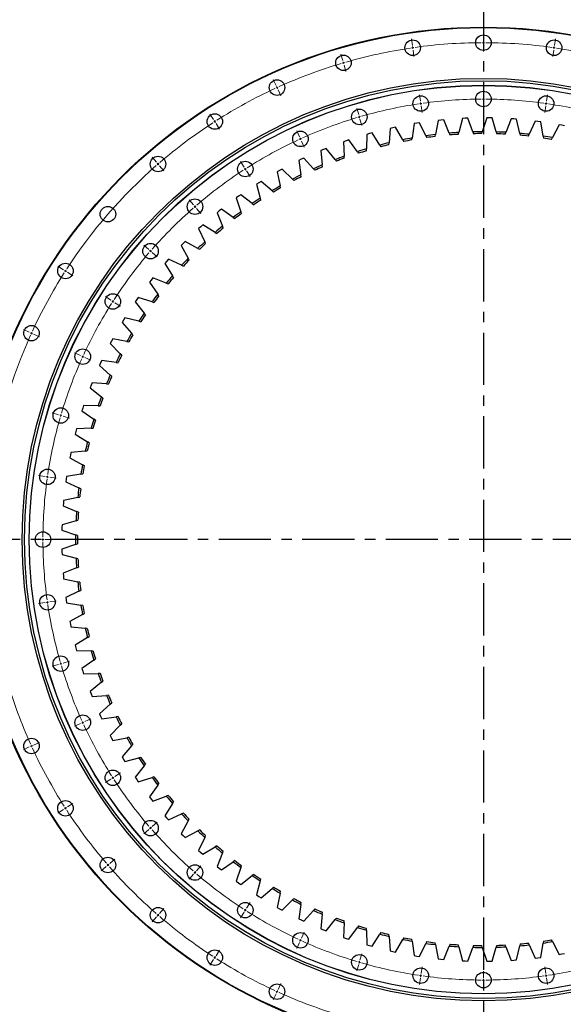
# Model space of a CAD drawing. Header units: millimetres. Extents: x -294 to 10687, y 25641 to 34694.
# Tile 6 of 13: x 1537 to 2694, y 31527 to 33623. Entities that reach past the tile are written whole.
import ezdxf

# ---------------------------------------------------------------- set-up
doc = ezdxf.new("R2010")
doc.units = ezdxf.units.MM
doc.header["$LTSCALE"] = 50
doc.linetypes.add('CENTER', pattern=[10.16, 6.35, -1.27, 1.27, -1.27])

msp = doc.modelspace()

# ---------------------------------------------------------------- linework, layer by layer
at = {"linetype": 'CENTER', "ltscale": 0.35}
for p, q in [((2523.8, 33845.7), (2523.8, 31187)), ((3849.5, 32516.4), (1198.1, 32516.4))]:
    msp.add_line(p, q, dxfattribs=at)
at = {"color": 0, "linetype": 'Continuous', "lineweight": 18}
for p, q in [((2523.8, 33578.9), (2523.8, 33592.9)), ((2372.6, 33568), (2370.6, 33581.9)), ((2523.8, 33573.9), (2523.8, 33576.4)), ((2523.8, 33573.9), (2523.8, 33571.4)), ((2523.8, 33568.9), (2523.8, 33554.9)), ((2675, 33568), (2677, 33581.9)), ((2224.5, 33535.8), (2220.5, 33549.2)), ((2373.3, 33563.1), (2373, 33565.6)), ((2373.3, 33563.1), (2373.7, 33560.6)), ((2374, 33558.1), (2376, 33544.3)), ((2673.6, 33558.1), (2671.6, 33544.3)), ((2674.3, 33563.1), (2674, 33560.6)), ((2674.3, 33563.1), (2674.7, 33565.6)), ((2225.9, 33531), (2225.2, 33533.4)), ((2225.9, 33531), (2226.6, 33528.6)), ((2227.3, 33526.2), (2231.2, 33512.8)), ((2082.4, 33482.8), (2076.6, 33495.6)), ((2084.5, 33478.3), (2083.5, 33480.6)), ((2084.5, 33478.3), (2085.5, 33476)), ((2086.6, 33473.7), (2092.4, 33461)), ((2523.8, 33458.9), (2523.8, 33472.9)), ((2389.7, 33449.3), (2387.7, 33463.1)), ((2390.4, 33444.3), (2390, 33446.8)), ((2390.4, 33444.3), (2390.7, 33441.8)), ((2523.8, 33453.9), (2523.8, 33456.4)), ((2523.8, 33453.9), (2523.8, 33451.4)), ((2523.8, 33448.9), (2523.8, 33434.9)), ((2657.2, 33444.3), (2656.9, 33441.8)), ((2657.2, 33444.3), (2657.6, 33446.8)), ((2657.9, 33449.3), (2659.9, 33463.1)), ((2258.3, 33420.7), (2254.3, 33434.1)), ((2391.1, 33439.4), (2393.1, 33425.5)), ((2656.5, 33439.4), (2654.5, 33425.5)), ((1949.4, 33410.2), (1941.8, 33422)), ((1952.1, 33406), (1950.7, 33408.1)), ((1952.1, 33406), (1953.4, 33403.9)), ((1954.8, 33401.8), (1962.4, 33390)), ((2259.7, 33415.9), (2259, 33418.3)), ((2259.7, 33415.9), (2260.4, 33413.5)), ((2261.1, 33411.1), (2265, 33397.6)), ((2132.3, 33373.7), (2126.5, 33386.4)), ((2134.4, 33369.1), (2133.3, 33371.4)), ((2134.4, 33369.1), (2135.4, 33366.9)), ((2136.4, 33364.6), (2142.3, 33351.8)), ((1828, 33319.3), (1818.9, 33329.9)), ((1831.3, 33315.6), (1829.7, 33317.4)), ((2014.3, 33309.2), (2006.7, 33321)), ((1831.3, 33315.6), (1832.9, 33313.7)), ((1834.6, 33311.8), (1843.7, 33301.2)), ((2017, 33305), (2015.6, 33307.1)), ((2017, 33305), (2018.3, 33302.9)), ((2019.7, 33300.8), (2027.2, 33289)), ((1906.6, 33228.6), (1897.4, 33239.2)), ((1909.9, 33224.9), (1908.2, 33226.8)), ((1909.9, 33224.9), (1911.5, 33223)), ((1913.2, 33221.1), (1922.3, 33210.5)), ((1811.5, 33133.6), (1800.9, 33142.7)), ((1815.3, 33130.3), (1813.4, 33131.9)), ((1815.3, 33130.3), (1817.2, 33128.6)), ((1819.1, 33127), (1829.7, 33117.8)), ((1630, 33090.8), (1618.2, 33098.4)), ((1634.2, 33088.1), (1632.1, 33089.4)), ((1634.2, 33088.1), (1636.3, 33086.7)), ((1638.4, 33085.4), (1650.2, 33077.8)), ((1730.9, 33025.9), (1719.2, 33033.5)), ((1735.1, 33023.2), (1733, 33024.6)), ((1735.1, 33023.2), (1737.2, 33021.9)), ((1739.3, 33020.5), (1751.1, 33012.9)), ((1557.3, 32957.7), (1544.6, 32963.5)), ((1561.9, 32955.7), (1559.6, 32956.7)), ((1561.9, 32955.7), (1564.1, 32954.6)), ((1566.4, 32953.6), (1579.2, 32947.8)), ((1666.5, 32907.9), (1653.7, 32913.7)), ((1671, 32905.8), (1668.8, 32906.8)), ((1671, 32905.8), (1673.3, 32904.8)), ((1675.6, 32903.7), (1688.3, 32897.9)), ((1619.5, 32781.9), (1606.1, 32785.8)), ((1624.3, 32780.5), (1621.9, 32781.2)), ((1624.3, 32780.5), (1626.7, 32779.8)), ((1629.1, 32779.1), (1642.5, 32775.1)), ((1590.9, 32650.5), (1577, 32652.5)), ((1595.9, 32649.8), (1593.4, 32650.1)), ((1595.9, 32649.8), (1598.3, 32649.4)), ((1600.8, 32649.1), (1614.7, 32647.1)), ((1581.3, 32516.4), (1567.3, 32516.4)), ((1586.3, 32516.4), (1583.8, 32516.4)), ((1586.3, 32516.4), (1588.8, 32516.4)), ((1591.3, 32516.4), (1605.3, 32516.4)), ((1590.9, 32382.2), (1577, 32380.2)), ((1595.9, 32382.9), (1593.4, 32382.6)), ((1595.9, 32382.9), (1598.3, 32383.3)), ((1600.8, 32383.6), (1614.7, 32385.6)), ((1619.5, 32250.8), (1606.1, 32246.9)), ((1624.3, 32252.2), (1621.9, 32251.5)), ((1624.3, 32252.2), (1626.7, 32252.9)), ((1629.1, 32253.6), (1642.5, 32257.6)), ((1666.5, 32124.8), (1653.7, 32119)), ((1671, 32126.9), (1668.8, 32125.9)), ((1671, 32126.9), (1673.3, 32127.9)), ((1675.6, 32129), (1688.3, 32134.8)), ((1566.4, 32079.1), (1579.2, 32084.9)), ((1557.3, 32075), (1544.6, 32069.2)), ((1561.9, 32077.1), (1559.6, 32076)), ((1561.9, 32077.1), (1564.1, 32078.1)), ((1739.3, 32012.2), (1751.1, 32019.8)), ((1730.9, 32006.8), (1719.2, 31999.2)), ((1735.1, 32009.5), (1733, 32008.1)), ((1735.1, 32009.5), (1737.2, 32010.9)), ((1630, 31941.9), (1618.2, 31934.4)), ((1634.2, 31944.6), (1632.1, 31943.3)), ((1634.2, 31944.6), (1636.3, 31946)), ((1638.4, 31947.3), (1650.2, 31954.9)), ((1819.1, 31905.7), (1829.7, 31914.9)), ((1811.5, 31899.1), (1800.9, 31890)), ((1815.3, 31902.4), (1813.4, 31900.8)), ((1815.3, 31902.4), (1817.2, 31904.1)), ((1728.4, 31827.1), (1739, 31836.3)), ((1720.8, 31820.6), (1710.2, 31811.4)), ((1724.6, 31823.8), (1722.7, 31822.2)), ((1724.6, 31823.8), (1726.5, 31825.5)), ((1909.9, 31807.8), (1911.5, 31809.7)), ((1913.2, 31811.6), (1922.3, 31822.2)), ((1906.6, 31804.1), (1897.4, 31793.5)), ((1909.9, 31807.8), (1908.2, 31805.9)), ((1834.6, 31720.9), (1843.7, 31731.5)), ((2017, 31727.7), (2015.6, 31725.6)), ((2017, 31727.7), (2018.3, 31729.8)), ((2019.7, 31731.9), (2027.2, 31743.7)), ((1828, 31713.4), (1818.9, 31702.8)), ((1831.3, 31717.1), (1829.7, 31715.3)), ((1831.3, 31717.1), (1832.9, 31719)), ((2014.3, 31723.5), (2006.7, 31711.7)), ((2134.4, 31663.6), (2133.3, 31661.3)), ((2134.4, 31663.6), (2135.4, 31665.8)), ((2136.4, 31668.1), (2142.3, 31680.9)), ((1954.8, 31630.9), (1962.4, 31642.7)), ((2132.3, 31659), (2126.5, 31646.3)), ((1949.4, 31622.5), (1941.8, 31610.7)), ((1952.1, 31626.7), (1950.7, 31624.6)), ((1952.1, 31626.7), (1953.4, 31628.8)), ((2261.1, 31621.6), (2265, 31635.1)), ((2258.3, 31612), (2254.3, 31598.6)), ((2259.7, 31616.8), (2259, 31614.4)), ((2259.7, 31616.8), (2260.4, 31619.2)), ((2391.1, 31593.3), (2393.1, 31607.2)), ((2656.5, 31593.3), (2654.5, 31607.2)), ((2389.7, 31583.4), (2387.7, 31569.6)), ((2390.4, 31588.4), (2390, 31585.9)), ((2390.4, 31588.4), (2390.7, 31590.9)), ((2523.8, 31583.9), (2523.8, 31597.9)), ((2523.8, 31578.9), (2523.8, 31581.4)), ((2523.8, 31578.9), (2523.8, 31576.4)), ((2657.2, 31588.4), (2656.9, 31590.9)), ((2657.2, 31588.4), (2657.6, 31585.9)), ((2657.9, 31583.4), (2659.9, 31569.6)), ((2086.6, 31559), (2092.4, 31571.7)), ((2523.8, 31573.9), (2523.8, 31559.9)), ((2082.4, 31549.9), (2076.6, 31537.1)), ((2084.5, 31554.4), (2083.5, 31552.1)), ((2084.5, 31554.4), (2085.5, 31556.7))]:
    msp.add_line(p, q, dxfattribs=at)
at = {"color": 7, "linetype": 'Continuous', "lineweight": 25}
for p, q in [((2376.4, 33401.6), (2372.1, 33371)), ((2382.1, 33402.6), (2376.4, 33401.6)), ((2387.9, 33403.4), (2382.1, 33402.6)), ((2401.5, 33375.7), (2387.9, 33403.4)), ((2427.6, 33408.6), (2421.6, 33378.3)), ((2433.4, 33409.3), (2427.6, 33408.6)), ((2439.3, 33409.8), (2433.4, 33409.3)), ((2451.2, 33381.3), (2439.3, 33409.8)), ((2479.2, 33412.7), (2471.4, 33382.8)), ((2485, 33413), (2479.2, 33412.7)), ((2490.9, 33413.2), (2485, 33413)), ((2501.2, 33384.1), (2490.9, 33413.2)), ((2530.9, 33413.8), (2521.4, 33384.3)), ((2536.7, 33413.7), (2530.9, 33413.8)), ((2542.6, 33413.6), (2536.7, 33413.7)), ((2551.2, 33383.9), (2542.6, 33413.6)), ((2582.6, 33411.9), (2571.4, 33383)), ((2588.4, 33411.5), (2582.6, 33411.9)), ((2594.3, 33411), (2588.4, 33411.5)), ((2601.1, 33380.9), (2594.3, 33411)), ((2634.1, 33407), (2621.3, 33378.9)), ((2639.9, 33406.3), (2634.1, 33407)), ((2645.7, 33405.5), (2639.9, 33406.3)), ((2650.8, 33375), (2645.7, 33405.5)), ((2281.1, 33380.4), (2275.5, 33378.8)), ((2286.8, 33381.9), (2281.1, 33380.4)), ((2303.5, 33355.9), (2286.8, 33381.9)), ((2325.6, 33391.6), (2323.1, 33360.8)), ((2331.3, 33392.9), (2325.6, 33391.6)), ((2337, 33394.1), (2331.3, 33392.9)), ((2352.2, 33367.2), (2337, 33394.1)), ((2451.2, 33381.3), (2452.8, 33377.4)), ((2470.4, 33378.7), (2471.4, 33382.8)), ((2501.2, 33384.1), (2502.6, 33380.1)), ((2520.1, 33380.3), (2521.4, 33384.3)), ((2551.2, 33383.9), (2552.4, 33379.9)), ((2569.9, 33379.1), (2571.4, 33383)), ((2601.1, 33380.9), (2602.1, 33376.8)), ((2685.2, 33399.2), (2670.8, 33371.8)), ((2691, 33398.1), (2685.2, 33399.2)), ((2696.7, 33397), (2691, 33398.1)), ((2231.8, 33365), (2226.2, 33363)), ((2226.2, 33363), (2227.3, 33332.1)), ((2237.3, 33366.8), (2231.8, 33365)), ((2255.5, 33341.8), (2237.3, 33366.8)), ((2275.5, 33378.8), (2274.8, 33347.9)), ((2322.8, 33356.6), (2323.1, 33360.8)), ((2352.2, 33367.2), (2354.3, 33363.6)), ((2371.5, 33366.8), (2372.1, 33371)), ((2401.5, 33375.7), (2403.4, 33371.9)), ((2420.8, 33374.2), (2421.6, 33378.3)), ((2619.6, 33375), (2621.3, 33378.9)), ((2650.8, 33375), (2651.5, 33370.9)), ((2668.9, 33368.1), (2670.8, 33371.8)), ((2183.4, 33346.7), (2178, 33344.5)), ((2178, 33344.5), (2180.8, 33313.7)), ((2188.8, 33348.9), (2183.4, 33346.7)), ((2208.4, 33325), (2188.8, 33348.9)), ((2255.5, 33341.8), (2257.9, 33338.4)), ((2274.7, 33343.7), (2274.8, 33347.9)), ((2303.5, 33355.9), (2305.7, 33352.4)), ((2136.1, 33325.7), (2130.8, 33323.2)), ((2130.8, 33323.2), (2135.4, 33292.6)), ((2141.4, 33328.2), (2136.1, 33325.7)), ((2162.3, 33305.5), (2141.4, 33328.2)), ((2208.4, 33325), (2211, 33321.7)), ((2227.5, 33327.9), (2227.3, 33332.1)), ((2090.1, 33302.1), (2085, 33299.2)), ((2085, 33299.2), (2091.4, 33269)), ((2095.2, 33304.8), (2090.1, 33302.1)), ((2117.4, 33283.3), (2095.2, 33304.8)), ((2162.3, 33305.5), (2165.1, 33302.4)), ((2181.2, 33309.5), (2180.8, 33313.7)), ((2045.5, 33275.8), (2040.6, 33272.6)), ((2050.5, 33278.8), (2045.5, 33275.8)), ((2073.9, 33258.7), (2050.5, 33278.8)), ((2117.4, 33283.3), (2120.4, 33280.4)), ((2136.1, 33288.5), (2135.4, 33292.6)), ((2040.6, 33272.6), (2048.7, 33242.8)), ((2073.9, 33258.7), (2077.1, 33255.9)), ((2092.2, 33264.8), (2091.4, 33269)), ((1709.9, 33242.1), (1709.9, 33242.1)), ((2002.6, 33246.9), (1997.9, 33243.5)), ((1997.9, 33243.5), (2007.7, 33214.2)), ((2007.4, 33250.3), (2002.6, 33246.9)), ((2031.9, 33231.5), (2007.4, 33250.3)), ((2049.8, 33238.7), (2048.7, 33242.8)), ((1961.4, 33215.7), (1956.8, 33212)), ((1966, 33219.3), (1961.4, 33215.7)), ((1991.5, 33202), (1966, 33219.3)), ((2009, 33210.2), (2007.7, 33214.2)), ((2031.9, 33231.5), (2035.2, 33228.9)), ((1956.8, 33212), (1968.3, 33183.3)), ((1991.5, 33202), (1995, 33199.6)), ((1922, 33182.1), (1917.7, 33178.2)), ((1917.7, 33178.2), (1930.8, 33150.2)), ((1926.4, 33186), (1922, 33182.1)), ((1952.9, 33170.2), (1926.4, 33186)), ((1969.9, 33179.4), (1968.3, 33183.3)), ((1888.8, 33150.5), (1884.7, 33146.4)), ((1916.2, 33136.2), (1888.8, 33150.5)), ((1932.6, 33146.4), (1930.8, 33150.2)), ((1952.9, 33170.2), (1956.5, 33168)), ((1884.7, 33146.4), (1880.6, 33142.2)), ((1880.6, 33142.2), (1895.3, 33115)), ((1916.2, 33136.2), (1919.9, 33134.2)), ((1849.4, 33108.5), (1845.6, 33104.1)), ((1853.3, 33112.9), (1849.4, 33108.5)), ((1881.5, 33100.2), (1853.3, 33112.9)), ((1897.3, 33111.3), (1895.3, 33115)), ((1845.6, 33104.1), (1861.8, 33077.8)), ((1881.5, 33100.2), (1885.3, 33098.4)), ((1816.4, 33068.7), (1812.9, 33064)), ((1820.1, 33073.2), (1816.4, 33068.7)), ((1848.9, 33062.2), (1820.1, 33073.2)), ((1864, 33074.2), (1861.8, 33077.8)), ((1812.9, 33064), (1830.6, 33038.7)), ((1848.9, 33062.2), (1852.8, 33060.7)), ((1785.8, 33027), (1782.5, 33022.1)), ((1789.1, 33031.8), (1785.8, 33027)), ((1818.6, 33022.4), (1789.1, 33031.8)), ((1833, 33035.3), (1830.6, 33038.7)), ((1782.5, 33022.1), (1801.6, 32997.9)), ((1818.6, 33022.4), (1822.6, 33021.1)), ((1757.6, 32983.6), (1754.6, 32978.6)), ((1760.7, 32988.6), (1757.6, 32983.6)), ((1790.6, 32980.9), (1760.7, 32988.6)), ((1804.3, 32994.6), (1801.6, 32997.9)), ((1754.6, 32978.6), (1775.1, 32955.5)), ((1790.6, 32980.9), (1794.7, 32979.9)), ((1734.7, 32943.8), (1731.9, 32938.7)), ((1765.1, 32937.9), (1734.7, 32943.8)), ((1777.9, 32952.4), (1775.1, 32955.5)), ((1731.9, 32938.7), (1729.2, 32933.5)), ((1729.2, 32933.5), (1751, 32911.6)), ((1765.1, 32937.9), (1769.2, 32937.1)), ((1754, 32908.7), (1751, 32911.6)), ((1708.9, 32892.4), (1706.5, 32887)), ((1706.5, 32887), (1729.6, 32866.5)), ((1711.4, 32897.7), (1708.9, 32892.4)), ((1742, 32893.5), (1711.4, 32897.7)), ((1742, 32893.5), (1746.2, 32892.9)), ((1732.7, 32863.7), (1729.6, 32866.5)), ((1688.6, 32844.8), (1686.5, 32839.3)), ((1686.5, 32839.3), (1710.7, 32820.1)), ((1690.8, 32850.2), (1688.6, 32844.8)), ((1721.6, 32847.8), (1690.8, 32850.2)), ((1721.6, 32847.8), (1725.8, 32847.5)), ((1714, 32817.5), (1710.7, 32820.1)), ((1671.1, 32796.1), (1669.3, 32790.6)), ((1672.9, 32801.7), (1671.1, 32796.1)), ((1703.8, 32801.1), (1672.9, 32801.7)), ((1703.8, 32801.1), (1708, 32801)), ((1669.3, 32790.6), (1694.5, 32772.8)), ((1698, 32770.4), (1694.5, 32772.8)), ((1657.9, 32752.2), (1656.4, 32746.5)), ((1688.8, 32753.3), (1657.9, 32752.2)), ((1688.8, 32753.3), (1693, 32753.5)), ((1656.4, 32746.5), (1654.9, 32740.9)), ((1654.9, 32740.9), (1681.2, 32724.6)), ((1684.7, 32722.4), (1681.2, 32724.6)), ((1644.6, 32696.2), (1643.4, 32690.5)), ((1643.4, 32690.5), (1670.6, 32675.7)), ((1645.8, 32701.9), (1644.6, 32696.2)), ((1676.5, 32704.8), (1645.8, 32701.9)), ((1676.5, 32704.8), (1680.7, 32705.2)), ((1674.3, 32673.7), (1670.6, 32675.7)), ((1636.5, 32651), (1635.6, 32645.2)), ((1667.1, 32655.7), (1636.5, 32651)), ((1667.1, 32655.7), (1671.2, 32656.4)), ((1635.6, 32645.2), (1634.9, 32639.4)), ((1634.9, 32639.4), (1662.8, 32626.3)), ((1666.6, 32624.5), (1662.8, 32626.3)), ((1660.5, 32606.1), (1630.3, 32599.7)), ((1660.5, 32606.1), (1664.6, 32607)), ((1629.7, 32593.9), (1629.2, 32588)), ((1629.2, 32588), (1657.9, 32576.5)), ((1630.3, 32599.7), (1629.7, 32593.9)), ((1661.8, 32574.9), (1657.9, 32576.5)), ((1626.7, 32542.2), (1626.6, 32536.4)), ((1626.9, 32548.1), (1626.7, 32542.2)), ((1656.7, 32556.2), (1626.9, 32548.1)), ((1656.7, 32556.2), (1660.8, 32557.4)), ((1626.6, 32536.4), (1655.9, 32526.5)), ((1659.9, 32525.1), (1655.9, 32526.5)), ((1655.9, 32506.2), (1626.6, 32496.3)), ((1655.9, 32506.2), (1659.9, 32507.6)), ((1626.6, 32496.3), (1626.7, 32490.5)), ((1626.7, 32490.5), (1626.9, 32484.6)), ((1626.9, 32484.6), (1656.7, 32476.5)), ((1660.8, 32475.3), (1656.7, 32476.5)), ((1657.9, 32456.2), (1629.2, 32444.7)), ((1629.2, 32444.7), (1629.7, 32438.8)), ((1629.7, 32438.8), (1630.3, 32433)), ((1657.9, 32456.2), (1661.8, 32457.8)), ((1630.3, 32433), (1660.5, 32426.6)), ((1664.6, 32425.7), (1660.5, 32426.6)), ((1662.8, 32406.4), (1634.9, 32393.3)), ((1662.8, 32406.4), (1666.6, 32408.2)), ((1634.9, 32393.3), (1635.6, 32387.5)), ((1635.6, 32387.5), (1636.5, 32381.7)), ((1636.5, 32381.7), (1667.1, 32377)), ((1671.2, 32376.3), (1667.1, 32377)), ((1670.6, 32357), (1643.4, 32342.3)), ((1670.6, 32357), (1674.3, 32359)), ((1643.4, 32342.3), (1644.6, 32336.5)), ((1644.6, 32336.5), (1645.8, 32330.8)), ((1645.8, 32330.8), (1676.5, 32327.9)), ((1680.7, 32327.5), (1676.5, 32327.9)), ((1681.2, 32308.1), (1654.9, 32291.8)), ((1654.9, 32291.8), (1656.4, 32286.2)), ((1681.2, 32308.1), (1684.7, 32310.4)), ((1656.4, 32286.2), (1657.9, 32280.5)), ((1657.9, 32280.5), (1688.8, 32279.4)), ((1693, 32279.2), (1688.8, 32279.4)), ((1694.5, 32259.9), (1669.3, 32242.1)), ((1694.5, 32259.9), (1698, 32262.4)), ((1669.3, 32242.1), (1671.1, 32236.6)), ((1671.1, 32236.6), (1672.9, 32231)), ((1672.9, 32231), (1703.8, 32231.6)), ((1708, 32231.7), (1703.8, 32231.6)), ((1710.7, 32212.6), (1686.5, 32193.4)), ((1710.7, 32212.6), (1714, 32215.2)), ((1686.5, 32193.4), (1688.6, 32187.9)), ((1688.6, 32187.9), (1690.8, 32182.5)), ((1690.8, 32182.5), (1721.6, 32184.9)), ((1729.6, 32166.2), (1706.5, 32145.7)), ((1725.8, 32185.2), (1721.6, 32184.9)), ((1729.6, 32166.2), (1732.7, 32169)), ((1706.5, 32145.7), (1708.9, 32140.3)), ((1708.9, 32140.3), (1711.4, 32135)), ((1711.4, 32135), (1742, 32139.2)), ((1746.2, 32139.8), (1742, 32139.2)), ((1751, 32121.1), (1754, 32124)), ((1751, 32121.1), (1729.2, 32099.2)), ((1729.2, 32099.2), (1731.9, 32094)), ((1731.9, 32094), (1734.7, 32088.9)), ((1734.7, 32088.9), (1765.1, 32094.8)), ((1769.2, 32095.6), (1765.1, 32094.8)), ((1775.1, 32077.2), (1754.6, 32054.1)), ((1775.1, 32077.2), (1777.9, 32080.3)), ((1754.6, 32054.1), (1757.6, 32049.1)), ((1757.6, 32049.1), (1760.7, 32044.1)), ((1760.7, 32044.1), (1790.6, 32051.8)), ((1794.7, 32052.8), (1790.6, 32051.8)), ((1801.6, 32034.8), (1782.5, 32010.6)), ((1801.6, 32034.8), (1804.3, 32038.1)), ((1782.5, 32010.6), (1785.8, 32005.7)), ((1785.8, 32005.7), (1789.1, 32000.9)), ((1789.1, 32000.9), (1818.6, 32010.3)), ((1822.6, 32011.6), (1818.6, 32010.3)), ((1830.6, 31994), (1833, 31997.4)), ((1830.6, 31994), (1812.9, 31968.7)), ((1812.9, 31968.7), (1816.4, 31964)), ((1816.4, 31964), (1820.1, 31959.5)), ((1820.1, 31959.5), (1848.9, 31970.5)), ((1852.8, 31972), (1848.9, 31970.5)), ((1861.8, 31954.9), (1864, 31958.5)), ((1861.8, 31954.9), (1845.6, 31928.6)), ((1885.3, 31934.3), (1881.5, 31932.5)), ((1845.6, 31928.6), (1849.4, 31924.2)), ((1849.4, 31924.2), (1853.3, 31919.8)), ((1853.3, 31919.8), (1881.5, 31932.5)), ((1895.3, 31917.7), (1880.6, 31890.5)), ((1895.3, 31917.7), (1897.3, 31921.4)), ((1888.8, 31882.2), (1916.2, 31896.5)), ((1919.9, 31898.5), (1916.2, 31896.5)), ((1880.6, 31890.5), (1884.7, 31886.3)), ((1884.7, 31886.3), (1888.8, 31882.2)), ((1930.8, 31882.5), (1917.7, 31854.5)), ((1930.8, 31882.5), (1932.6, 31886.3)), ((1917.7, 31854.5), (1922, 31850.6)), ((1922, 31850.6), (1926.4, 31846.7)), ((1926.4, 31846.7), (1952.9, 31862.5)), ((1956.5, 31864.7), (1952.9, 31862.5)), ((1968.3, 31849.4), (1969.9, 31853.3)), ((1968.3, 31849.4), (1956.8, 31820.7)), ((1966, 31813.4), (1991.5, 31830.7)), ((1995, 31833.1), (1991.5, 31830.7)), ((1956.8, 31820.7), (1961.4, 31817)), ((1961.4, 31817), (1966, 31813.4)), ((2007.7, 31818.5), (1997.9, 31789.2)), ((2007.7, 31818.5), (2009, 31822.5)), ((1997.9, 31789.2), (2002.6, 31785.8)), ((2007.4, 31782.4), (2031.9, 31801.2)), ((2035.2, 31803.8), (2031.9, 31801.2)), ((2048.7, 31789.9), (2040.6, 31760.1)), ((2048.7, 31789.9), (2049.8, 31794)), ((2002.6, 31785.8), (2007.4, 31782.4)), ((2050.5, 31753.9), (2073.9, 31774)), ((2077.1, 31776.8), (2073.9, 31774)), ((2091.4, 31763.7), (2092.2, 31767.9)), ((2040.6, 31760.1), (2045.5, 31756.9)), ((2045.5, 31756.9), (2050.5, 31753.9)), ((2091.4, 31763.7), (2085, 31733.5)), ((2095.2, 31727.9), (2117.4, 31749.4)), ((2120.4, 31752.3), (2117.4, 31749.4)), ((2085, 31733.5), (2090.1, 31730.6)), ((2090.1, 31730.6), (2095.2, 31727.9)), ((2135.4, 31740.1), (2130.8, 31709.5)), ((2135.4, 31740.1), (2136.1, 31744.2)), ((2141.4, 31704.5), (2162.3, 31727.2)), ((2165.1, 31730.3), (2162.3, 31727.2)), ((2130.8, 31709.5), (2136.1, 31707)), ((2136.1, 31707), (2141.4, 31704.5)), ((2180.8, 31719), (2178, 31688.2)), ((2180.8, 31719), (2181.2, 31723.2)), ((2188.8, 31683.8), (2208.4, 31707.7)), ((2211, 31711), (2208.4, 31707.7)), ((2227.3, 31700.6), (2227.5, 31704.8)), ((2178, 31688.2), (2183.4, 31686)), ((2183.4, 31686), (2188.8, 31683.8)), ((2227.3, 31700.6), (2226.2, 31669.7)), ((2237.3, 31665.9), (2255.5, 31690.9)), ((2257.9, 31694.3), (2255.5, 31690.9)), ((2274.8, 31684.8), (2274.7, 31689)), ((2274.8, 31684.8), (2275.5, 31653.9)), ((2226.2, 31669.7), (2231.8, 31667.7)), ((2231.8, 31667.7), (2237.3, 31665.9)), ((2286.8, 31650.8), (2303.5, 31676.8)), ((2305.7, 31680.3), (2303.5, 31676.8)), ((2323.1, 31671.9), (2322.8, 31676.1)), ((2323.1, 31671.9), (2325.6, 31641.1)), ((2337, 31638.6), (2352.2, 31665.5)), ((2354.3, 31669.1), (2352.2, 31665.5)), ((2372.1, 31661.7), (2371.5, 31665.9)), ((2651.5, 31661.8), (2650.8, 31657.7)), ((2670.8, 31660.9), (2668.9, 31664.6)), ((2275.5, 31653.9), (2281.1, 31652.3)), ((2281.1, 31652.3), (2286.8, 31650.8)), ((2325.6, 31641.1), (2331.3, 31639.8)), ((2372.1, 31661.7), (2376.4, 31631.1)), ((2387.9, 31629.3), (2401.5, 31657)), ((2403.4, 31660.8), (2401.5, 31657)), ((2421.6, 31654.4), (2420.8, 31658.5)), ((2421.6, 31654.4), (2427.6, 31624.1)), ((2439.3, 31622.9), (2451.2, 31651.4)), ((2452.8, 31655.3), (2451.2, 31651.4)), ((2471.4, 31649.9), (2470.4, 31654)), ((2471.4, 31649.9), (2479.2, 31620)), ((2490.9, 31619.5), (2501.2, 31648.6)), ((2502.6, 31652.6), (2501.2, 31648.6)), ((2521.4, 31648.4), (2520.1, 31652.4)), ((2521.4, 31648.4), (2530.9, 31618.9)), ((2542.6, 31619.1), (2551.2, 31648.8)), ((2552.4, 31652.8), (2551.2, 31648.8)), ((2571.4, 31649.7), (2569.9, 31653.6)), ((2571.4, 31649.7), (2582.6, 31620.8)), ((2594.3, 31621.7), (2601.1, 31651.8)), ((2602.1, 31655.9), (2601.1, 31651.8)), ((2621.3, 31653.8), (2619.6, 31657.7)), ((2621.3, 31653.8), (2634.1, 31625.7)), ((2645.7, 31627.2), (2650.8, 31657.7)), ((2670.8, 31660.9), (2685.2, 31633.5)), ((2331.3, 31639.8), (2337, 31638.6)), ((2376.4, 31631.1), (2382.1, 31630.1)), ((2382.1, 31630.1), (2387.9, 31629.3)), ((2427.6, 31624.1), (2433.4, 31623.5)), ((2433.4, 31623.5), (2439.3, 31622.9)), ((2479.2, 31620), (2485, 31619.7)), ((2582.6, 31620.8), (2588.4, 31621.2)), ((2588.4, 31621.2), (2594.3, 31621.7)), ((2634.1, 31625.7), (2639.9, 31626.4)), ((2639.9, 31626.4), (2645.7, 31627.2)), ((2685.2, 31633.5), (2691, 31634.6)), ((2691, 31634.6), (2696.7, 31635.7)), ((2485, 31619.7), (2490.9, 31619.5)), ((2530.9, 31618.9), (2536.7, 31619)), ((2536.7, 31619), (2542.6, 31619.1))]:
    msp.add_line(p, q, dxfattribs=at)
for centre, radius in [((2523.8, 32516.4), 1090.5), ((2523.8, 32516.4), 1089.5), ((2523.8, 33573.9), 16.5), ((2373.3, 33563.1), 16.5), ((2674.3, 33563.1), 16.5), ((2225.9, 33531), 16.5), ((2523.8, 32516.4), 981.5), ((2523.8, 32516.4), 976.5), ((2084.5, 33478.3), 16.5), ((2523.8, 32516.4), 966.8), ((2523.8, 32516.4), 966.5), ((2523.8, 33453.9), 16.5), ((2390.4, 33444.3), 16.5), ((2657.2, 33444.3), 16.5), ((1952.1, 33406), 16.5), ((2259.7, 33415.9), 16.5), ((2134.4, 33369.1), 16.5), ((1831.3, 33315.6), 16.5), ((2017, 33305), 16.5), ((1909.9, 33224.9), 16.5), ((1724.6, 33208.9), 16.5), ((1815.3, 33130.3), 16.5), ((1634.2, 33088.1), 16.5), ((1735.1, 33023.2), 16.5), ((1561.9, 32955.7), 16.5), ((1671, 32905.8), 16.5), ((1624.3, 32780.5), 16.5), ((1595.9, 32649.8), 16.5), ((1586.3, 32516.4), 16.5), ((1595.9, 32382.9), 16.5), ((1624.3, 32252.2), 16.5), ((1671, 32126.9), 16.5), ((1561.9, 32077.1), 16.5), ((1735.1, 32009.5), 16.5), ((1634.2, 31944.6), 16.5), ((1815.3, 31902.4), 16.5), ((1724.6, 31823.8), 16.5), ((1909.9, 31807.8), 16.5), ((1831.3, 31717.1), 16.5), ((2017, 31727.7), 16.5), ((2134.4, 31663.6), 16.5), ((1952.1, 31626.7), 16.5), ((2259.7, 31616.8), 16.5), ((2390.4, 31588.4), 16.5), ((2657.2, 31588.4), 16.5), ((2523.8, 31578.9), 16.5), ((2084.5, 31554.4), 16.5)]:
    msp.add_circle(centre, radius, dxfattribs=at)
at = {"color": 0, "linetype": 'Continuous', "lineweight": 18}
for radius, start, end in [(1057.5, 90.2709, 97.9109), (1057.5, 90, 90.1355), (1057.5, 89.8645, 90), (1057.5, 82.0891, 89.7291), (1057.5, 98.4527, 106.0927), (1057.5, 98.1818, 98.3173), (1057.5, 98.0464, 98.1818), (1057.5, 81.8182, 81.9536), (1057.5, 81.6827, 81.8182), (1057.5, 73.9073, 81.5473), (1057.5, 106.6345, 114.2746), (1057.5, 106.3636, 106.4991), (1057.5, 106.2282, 106.3636), (1057.5, 114.8164, 122.4564), (1057.5, 114.5455, 114.6809), (1057.5, 114.41, 114.5455), (937.5, 98.4874, 106.0581), (937.5, 98.1818, 98.3346), (937.5, 98.029, 98.1818), (937.5, 90.3056, 97.8762), (937.5, 90, 90.1528), (937.5, 89.8472, 90), (937.5, 82.1238, 89.6944), (937.5, 81.8182, 81.971), (937.5, 81.6654, 81.8182), (937.5, 73.9419, 81.5126), (1057.5, 122.9982, 130.6382), (1057.5, 122.7273, 122.8627), (1057.5, 122.5918, 122.7273), (937.5, 106.6692, 114.2399), (937.5, 106.3636, 106.5164), (937.5, 106.2108, 106.3636), (937.5, 114.851, 122.4217), (937.5, 114.5455, 114.6982), (937.5, 114.3927, 114.5455), (1057.5, 131.18, 147.0018), (1057.5, 130.9091, 131.0445), (1057.5, 130.7736, 130.9091), (937.5, 123.0329, 130.6035), (937.5, 122.7273, 122.8801), (937.5, 122.5745, 122.7273), (937.5, 131.2147, 138.7853), (937.5, 130.9091, 131.0619), (937.5, 130.7563, 130.9091), (937.5, 139.0909, 139.2437), (937.5, 138.9381, 139.0909), (937.5, 139.3965, 146.9671), (1057.5, 147.2727, 147.4082), (1057.5, 147.1373, 147.2727), (1057.5, 147.5436, 155.1836), (937.5, 147.1199, 147.2727), (937.5, 147.5783, 155.149), (937.5, 147.2727, 147.4255), (1057.5, 155.7254, 171.5473), (1057.5, 155.4545, 155.59), (1057.5, 155.3191, 155.4545), (937.5, 155.7601, 163.3308), (937.5, 155.4545, 155.6073), (937.5, 155.3018, 155.4545), (937.5, 163.9419, 171.5126), (937.5, 163.6364, 163.7892), (937.5, 163.4836, 163.6364), (937.5, 171.8182, 171.971), (937.5, 171.6654, 171.8182), (937.5, 172.1238, 179.6944), (937.5, 179.8472, 180), (937.5, 180, 180.1528), (937.5, 180.3056, 187.8762), (937.5, 188.029, 188.1818), (937.5, 188.1818, 188.3346), (937.5, 188.4874, 196.0581), (937.5, 196.2108, 196.3636), (937.5, 196.3636, 196.5164), (937.5, 196.6692, 204.2399), (1057.5, 196.6345, 204.2746), (937.5, 204.3927, 204.5455), (937.5, 204.5455, 204.6982), (937.5, 204.851, 212.4217), (1057.5, 204.41, 204.5455), (1057.5, 204.5455, 204.6809), (1057.5, 204.8164, 212.4564), (937.5, 212.5745, 212.7273), (937.5, 212.7273, 212.8801), (937.5, 213.0329, 220.6035), (1057.5, 212.5918, 212.7273), (1057.5, 212.7273, 212.8627), (1057.5, 212.9982, 220.6382), (937.5, 220.7563, 220.9091), (937.5, 220.9091, 221.0619), (937.5, 221.2147, 228.7853), (1057.5, 220.7736, 220.9091), (1057.5, 220.9091, 221.0445), (1057.5, 221.18, 228.82), (937.5, 228.9381, 229.0909), (937.5, 229.0909, 229.2437), (937.5, 229.3965, 236.9671), (937.5, 237.1199, 237.2727), (937.5, 237.2727, 237.4255), (937.5, 237.5783, 245.149), (1057.5, 228.9555, 229.0909), (1057.5, 229.0909, 229.2264), (1057.5, 229.3618, 237.0018), (937.5, 245.3018, 245.4545), (937.5, 245.4545, 245.6073), (937.5, 245.7601, 253.3308), (1057.5, 237.1373, 237.2727), (1057.5, 237.2727, 237.4082), (1057.5, 237.5436, 245.1836), (937.5, 253.4836, 253.6364), (937.5, 253.6364, 253.7892), (937.5, 253.9419, 261.5126), (937.5, 278.4874, 286.0581), (937.5, 261.6654, 261.8182), (937.5, 261.8182, 261.971), (937.5, 262.1238, 269.6944), (937.5, 269.8472, 270), (937.5, 270, 270.1528), (937.5, 270.3056, 277.8762), (937.5, 278.029, 278.1818), (937.5, 278.1818, 278.3346), (1057.5, 245.3191, 245.4545), (1057.5, 245.4545, 245.59), (1057.5, 245.7254, 253.3655)]:
    msp.add_arc((2523.8, 32516.4), radius, start, end, dxfattribs=at)
at = {"color": 7, "linetype": 'Continuous', "lineweight": 25}
for radius, start, end in [(868, 93.4597, 94.7972), (868, 90.1569, 91.4945), (864, 90.243, 91.4083), (868, 86.8542, 88.1917), (868, 83.5514, 84.889), (868, 103.3679, 104.7055), (868, 100.0652, 101.4027), (864, 100.1513, 101.3166), (868, 96.7624, 98.1), (864, 96.8486, 98.0138), (864, 93.5458, 94.7111), (864, 86.9403, 88.1056), (864, 83.6375, 84.8028), (868, 80.2487, 81.5862), (864, 80.3348, 81.5001), (868, 106.6707, 108.0082), (864, 106.7568, 107.9221), (864, 103.4541, 104.6193), (868, 109.9734, 111.311), (864, 110.0596, 111.2248), (868, 113.2762, 114.6137), (864, 113.3623, 114.5276), (868, 116.5789, 117.9165), (864, 116.6651, 117.8303), (868, 119.8817, 121.2192), (864, 119.9678, 121.1331), (868, 123.1844, 124.522), (864, 123.2706, 124.4359), (868, 126.4872, 127.8247), (864, 126.5733, 127.7386), (868, 129.7899, 131.1275), (864, 129.8761, 131.0414), (868, 133.0927, 134.4302), (864, 133.1788, 134.3441), (868, 136.3954, 137.733), (864, 136.4816, 137.6469), (868, 139.6982, 141.0357), (864, 139.7843, 140.9496), (868, 143.0009, 144.3385), (864, 143.0871, 144.2524), (868, 146.3037, 147.6413), (864, 146.3898, 147.5551), (868, 149.6065, 150.944), (864, 149.6926, 150.8579), (868, 152.9092, 154.2468), (864, 152.9953, 154.1606), (868, 156.212, 157.5495), (864, 156.2981, 157.4634), (868, 159.5147, 160.8523), (864, 159.6008, 160.7661), (868, 162.8175, 164.155), (864, 162.9036, 164.0689), (868, 166.1202, 167.4578), (864, 166.2063, 167.3716), (868, 169.423, 170.7605), (864, 169.5091, 170.6744), (868, 172.7257, 174.0633), (864, 172.8119, 173.9771), (868, 176.0285, 177.366), (864, 176.1146, 177.2799), (868, 179.3312, 180.6688), (864, 179.4174, 180.5826), (868, 182.634, 183.9715), (864, 182.7201, 183.8854), (868, 185.9367, 187.2743), (864, 186.0229, 187.1881), (868, 189.2395, 190.577), (864, 189.3256, 190.4909), (868, 192.5422, 193.8798), (864, 192.6284, 193.7937), (868, 195.845, 197.1825), (864, 195.9311, 197.0964), (868, 199.1477, 200.4853), (864, 199.2339, 200.3992), (868, 202.4505, 203.788), (864, 202.5366, 203.7019), (868, 205.7532, 207.0908), (864, 205.8394, 207.0047), (868, 209.056, 210.3935), (864, 209.1421, 210.3074), (868, 212.3587, 213.6963), (864, 212.4449, 213.6102), (868, 215.6615, 216.9991), (864, 215.7476, 216.9129), (868, 218.9643, 220.3018), (864, 219.0504, 220.2157), (864, 222.3531, 223.5184), (868, 222.267, 223.6046), (868, 225.5698, 226.9073), (864, 225.6559, 226.8212), (868, 228.8725, 230.2101), (864, 228.9586, 230.1239), (868, 232.1753, 233.5128), (864, 232.2614, 233.4267), (868, 235.478, 236.8156), (864, 235.5641, 236.7294), (868, 238.7808, 240.1183), (864, 238.8669, 240.0322), (868, 242.0835, 243.4211), (864, 242.1697, 243.3349), (868, 245.3863, 246.7238), (864, 245.4724, 246.6377), (868, 248.689, 250.0266), (864, 248.7752, 249.9404), (868, 251.9918, 253.3293), (864, 252.0779, 253.2432), (868, 255.2945, 256.6321), (864, 255.3807, 256.5459), (868, 258.5973, 259.9348), (864, 258.6834, 259.8487), (864, 278.4999, 279.6652), (868, 261.9, 263.2376), (864, 261.9862, 263.1514), (868, 265.2028, 266.5403), (864, 265.2889, 266.4542), (868, 268.5055, 269.8431), (864, 268.5917, 269.757), (868, 271.8083, 273.1458), (864, 271.8944, 273.0597), (868, 275.111, 276.4486), (864, 275.1972, 276.3625), (868, 278.4138, 279.7513)]:
    msp.add_arc((2523.8, 32516.4), radius, start, end, dxfattribs=at)

doc.saveas('drawing.dxf')
